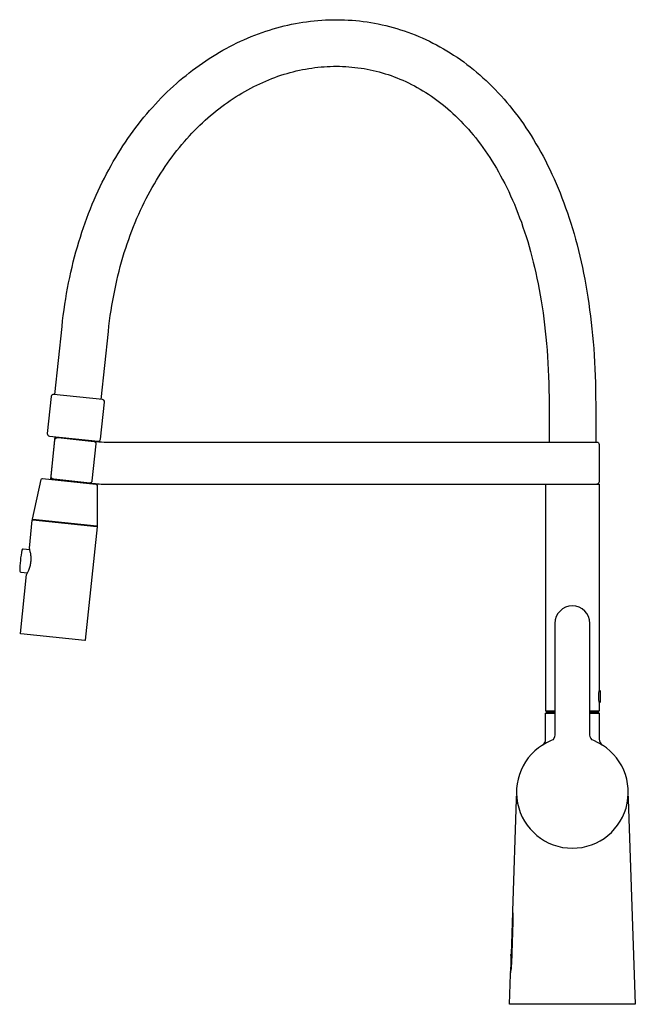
# Model space of a CAD drawing. Header units: millimetres. Extents: x -237 to 27, y 0 to 423.
import ezdxf

# ---------------------------------------------------------------- set-up
doc = ezdxf.new("R2010")
doc.units = ezdxf.units.MM
doc.layers.get('0').update_dxf_attribs({"true_color": 0x000000})
doc.layers.add('DETAIL', color=7, linetype='Continuous', true_color=0x000000)

# ---------------------------------------------------------------- blocks, each defined once
blk = doc.blocks.new('74162_r')
at = {"layer": 'DETAIL', "lineweight": -3}
for p, q in [((-223.85, 225.36), (-221.93, 243.66)), ((-206.02, 241.99), (-206.04, 241.74)), ((-207.93, 223.84), (-207.94, 223.69)), ((-11.5, 223.32), (-11.5, 125.83)), ((-7.5, 125.83), (-11.5, 125.83)), ((11.5, 125.83), (7.5, 125.83))]:
    blk.add_line(p, q, dxfattribs=at)
for points in [[(-222.04, 261.77), (-218.98, 290.92), (-218.71, 293.34), (-218.42, 295.74), (-218.1, 298.12), (-217.75, 300.48), (-217.38, 302.82), (-216.99, 305.14), (-216.57, 307.44), (-216.13, 309.72), (-215.67, 311.98), (-215.18, 314.22), (-214.67, 316.44), (-214.13, 318.64), (-213.57, 320.82), (-212.99, 322.98), (-212.39, 325.12), (-211.76, 327.24), (-211.12, 329.34), (-210.45, 331.41), (-209.76, 333.47), (-209.04, 335.5), (-208.31, 337.52), (-207.56, 339.51), (-206.78, 341.48), (-205.99, 343.43), (-205.17, 345.36), (-204.34, 347.27), (-203.48, 349.16), (-202.61, 351.02), (-201.72, 352.86), (-200.8, 354.68), (-199.87, 356.48), (-198.92, 358.26), (-197.95, 360.02), (-196.97, 361.75), (-195.96, 363.46), (-194.94, 365.15), (-193.9, 366.81), (-192.85, 368.46), (-191.77, 370.08), (-190.68, 371.68), (-189.58, 373.25), (-188.46, 374.81), (-187.32, 376.34), (-186.17, 377.84), (-185, 379.33), (-183.81, 380.79), (-182.61, 382.23), (-181.4, 383.64), (-180.17, 385.03), (-178.93, 386.4), (-177.67, 387.74), (-176.4, 389.06), (-175.12, 390.36), (-173.82, 391.63), (-172.52, 392.88), (-171.19, 394.1), (-169.86, 395.3), (-168.51, 396.48), (-167.15, 397.63), (-165.78, 398.75), (-164.4, 399.85), (-163.01, 400.93), (-161.6, 401.98), (-160.19, 403.01), (-158.76, 404.02), (-157.32, 404.99), (-155.88, 405.95), (-154.42, 406.87), (-152.96, 407.77), (-151.48, 408.65), (-150, 409.5), (-148.51, 410.33), (-147.01, 411.13), (-145.5, 411.9), (-143.98, 412.65), (-142.46, 413.37), (-140.93, 414.06), (-139.39, 414.73), (-137.84, 415.38), (-136.29, 415.99), (-134.73, 416.58), (-133.17, 417.14), (-131.6, 417.68), (-130.02, 418.19), (-128.44, 418.67), (-126.85, 419.13), (-125.26, 419.55), (-123.67, 419.96), (-122.07, 420.33), (-120.47, 420.67), (-118.86, 420.99), (-117.25, 421.28), (-115.64, 421.55), (-114.02, 421.78), (-112.4, 421.99), (-110.79, 422.17), (-109.16, 422.32), (-107.54, 422.44), (-105.92, 422.54), (-104.29, 422.6), (-102.67, 422.64), (-101.05, 422.65), (-99.42, 422.63), (-97.8, 422.58), (-96.17, 422.51), (-94.55, 422.4), (-92.93, 422.26), (-91.31, 422.1), (-89.7, 421.91), (-88.08, 421.68), (-86.47, 421.43), (-84.86, 421.15), (-83.26, 420.84), (-81.65, 420.5), (-80.06, 420.13), (-78.46, 419.73), (-76.88, 419.3), (-75.29, 418.84), (-73.72, 418.36), (-72.14, 417.84), (-70.58, 417.29), (-69.02, 416.72), (-67.47, 416.11), (-65.92, 415.47), (-64.39, 414.81), (-62.86, 414.11), (-61.33, 413.38), (-59.82, 412.63), (-58.32, 411.84), (-56.82, 411.03), (-55.34, 410.18), (-53.86, 409.31), (-52.4, 408.41), (-50.94, 407.47), (-49.5, 406.51), (-48.07, 405.52), (-46.64, 404.5), (-45.23, 403.44), (-43.84, 402.36), (-42.45, 401.25), (-41.08, 400.11), (-39.72, 398.94), (-38.37, 397.74), (-37.04, 396.51), (-35.72, 395.26), (-34.41, 393.97), (-33.12, 392.65), (-31.84, 391.31), (-30.58, 389.93), (-29.33, 388.53), (-28.1, 387.1), (-26.88, 385.64), (-25.68, 384.15), (-24.49, 382.63), (-23.32, 381.08), (-22.17, 379.5), (-21.03, 377.89), (-19.91, 376.26), (-18.81, 374.6), (-17.72, 372.9), (-16.66, 371.18), (-15.61, 369.43), (-14.57, 367.65), (-13.56, 365.84), (-12.57, 364.01), (-11.59, 362.14), (-10.63, 360.25), (-9.69, 358.33), (-8.77, 356.37), (-7.87, 354.39), (-6.99, 352.38), (-6.13, 350.35), (-5.29, 348.28), (-4.46, 346.18), (-3.66, 344.06), (-2.88, 341.9), (-2.12, 339.72), (-1.39, 337.51), (-0.67, 335.27), (0.03, 333), (0.7, 330.7), (1.35, 328.37), (1.99, 326.02), (2.59, 323.63), (3.18, 321.21), (3.74, 318.77), (4.28, 316.3), (4.8, 313.79), (5.3, 311.26), (5.77, 308.7), (6.21, 306.11), (6.64, 303.49), (7.04, 300.84), (7.41, 298.16), (7.76, 295.45), (8.09, 292.72), (8.39, 289.95), (8.67, 287.15), (8.92, 284.32), (9.14, 281.47), (9.34, 278.58), (9.51, 275.66), (9.66, 272.71), (9.78, 269.74), (9.88, 266.73), (9.95, 263.69), (9.99, 260.62), (10, 257.52), (10, 241.32)], [(-202.15, 259.68), (-199.09, 288.83), (-198.83, 291.11), (-198.56, 293.37), (-198.25, 295.61), (-197.93, 297.82), (-197.58, 300.01), (-197.2, 302.18), (-196.81, 304.33), (-196.39, 306.46), (-195.95, 308.56), (-195.49, 310.64), (-195, 312.7), (-194.49, 314.73), (-193.96, 316.75), (-193.42, 318.74), (-192.84, 320.7), (-192.25, 322.65), (-191.64, 324.57), (-191.01, 326.47), (-190.36, 328.35), (-189.69, 330.2), (-189.01, 332.03), (-188.3, 333.84), (-187.57, 335.63), (-186.83, 337.39), (-186.07, 339.13), (-185.29, 340.85), (-184.49, 342.54), (-183.68, 344.21), (-182.85, 345.86), (-182.01, 347.48), (-181.15, 349.09), (-180.27, 350.66), (-179.37, 352.22), (-178.47, 353.75), (-177.54, 355.26), (-176.61, 356.75), (-175.65, 358.21), (-174.69, 359.65), (-173.71, 361.06), (-172.71, 362.45), (-171.71, 363.82), (-170.69, 365.17), (-169.65, 366.49), (-168.61, 367.79), (-167.55, 369.07), (-166.48, 370.32), (-165.4, 371.55), (-164.31, 372.75), (-163.21, 373.93), (-162.09, 375.09), (-160.97, 376.22), (-159.84, 377.33), (-158.69, 378.42), (-157.54, 379.49), (-156.37, 380.52), (-155.2, 381.54), (-154.02, 382.53), (-152.83, 383.5), (-151.63, 384.45), (-150.43, 385.37), (-149.22, 386.26), (-147.99, 387.14), (-146.77, 387.99), (-145.53, 388.81), (-144.29, 389.62), (-143.04, 390.39), (-141.79, 391.15), (-140.53, 391.88), (-139.26, 392.59), (-137.99, 393.27), (-136.71, 393.93), (-135.43, 394.56), (-134.14, 395.17), (-132.85, 395.76), (-131.56, 396.33), (-130.26, 396.87), (-128.96, 397.38), (-127.66, 397.87), (-126.35, 398.34), (-125.04, 398.78), (-123.72, 399.2), (-122.41, 399.6), (-121.09, 399.97), (-119.77, 400.32), (-118.45, 400.64), (-117.13, 400.94), (-115.8, 401.22), (-114.48, 401.47), (-113.15, 401.7), (-111.83, 401.9), (-110.5, 402.08), (-109.17, 402.23), (-107.85, 402.37), (-106.52, 402.47), (-105.19, 402.55), (-103.87, 402.61), (-102.54, 402.65), (-101.22, 402.65), (-99.9, 402.64), (-98.57, 402.6), (-97.25, 402.54), (-95.94, 402.45), (-94.62, 402.34), (-93.31, 402.2), (-92, 402.04), (-90.69, 401.85), (-89.38, 401.64), (-88.08, 401.41), (-86.78, 401.15), (-85.49, 400.86), (-84.19, 400.55), (-82.91, 400.22), (-81.62, 399.86), (-80.34, 399.48), (-79.06, 399.07), (-77.79, 398.63), (-76.52, 398.17), (-75.26, 397.68), (-74, 397.17), (-72.74, 396.63), (-71.49, 396.07), (-70.25, 395.48), (-69.01, 394.87), (-67.78, 394.22), (-66.55, 393.56), (-65.33, 392.86), (-64.12, 392.14), (-62.91, 391.39), (-61.71, 390.62), (-60.51, 389.81), (-59.33, 388.98), (-58.14, 388.13), (-56.97, 387.24), (-55.81, 386.33), (-54.65, 385.39), (-53.5, 384.42), (-52.36, 383.42), (-51.23, 382.4), (-50.1, 381.35), (-48.99, 380.26), (-47.88, 379.15), (-46.79, 378.01), (-45.7, 376.84), (-44.63, 375.64), (-43.56, 374.42), (-42.51, 373.16), (-41.47, 371.87), (-40.43, 370.55), (-39.41, 369.2), (-38.41, 367.82), (-37.41, 366.41), (-36.42, 364.97), (-35.45, 363.5), (-34.5, 362), (-33.55, 360.47), (-32.62, 358.9), (-31.7, 357.31), (-30.8, 355.68), (-29.91, 354.02), (-29.03, 352.33), (-28.18, 350.61), (-27.33, 348.85), (-26.51, 347.07), (-25.69, 345.25), (-24.9, 343.4), (-24.12, 341.51), (-23.36, 339.6), (-22.62, 337.65), (-21.89, 335.67), (-21.19, 333.65), (-20.5, 331.61), (-19.83, 329.53), (-19.18, 327.41), (-18.55, 325.27), (-17.93, 323.09), (-17.34, 320.87), (-16.77, 318.63), (-16.22, 316.35), (-15.69, 314.03), (-15.18, 311.68), (-14.7, 309.3), (-14.23, 306.89), (-13.79, 304.44), (-13.37, 301.95), (-12.98, 299.43), (-12.6, 296.88), (-12.25, 294.3), (-11.93, 291.67), (-11.63, 289.02), (-11.35, 286.33), (-11.1, 283.61), (-10.87, 280.85), (-10.67, 278.05), (-10.49, 275.22), (-10.34, 272.36), (-10.22, 269.46), (-10.12, 266.53), (-10.06, 263.56), (-10.01, 260.56), (-10, 257.52), (-10, 241.33)]]:
    blk.add_lwpolyline(points, dxfattribs=at)
for points in [[(-225.31, 245.02, 0.414214), (-224.42, 243.93), (-203.53, 241.73, 0.414214), (-202.43, 242.62), (-200.76, 258.53, 0.414214), (-201.65, 259.63), (-222.53, 261.83, 0.414214), (-223.63, 260.94)], [(-205.2, 241.65, -0.409948), (-204.47, 240.57), (-206.14, 224.66, -0.409949), (-207.08, 223.75), (-222.53, 225.38, -0.035406), (-222.77, 225.42, -0.035266), (-222.98, 225.49, -0.038485), (-223.17, 225.59, -0.044034), (-223.35, 225.71, -0.052161), (-223.5, 225.88, -0.059964), (-223.61, 226.08, -0.064171), (-223.67, 226.29, -0.062629), (-223.68, 226.5), (-222, 242.42, -0.101375), (-221.9, 242.74, -0.038012), (-221.83, 242.85, -0.036017), (-221.73, 242.96, -0.036317), (-221.62, 243.05, -0.033809), (-221.49, 243.13, -0.028431), (-221.36, 243.19, -0.024836), (-221.24, 243.23, -0.023403), (-221.11, 243.26, -0.023172), (-220.97, 243.28, -0.023879), (-220.81, 243.29, -0.024545), (-220.64, 243.28)], [(-231.48, 208.07, -0.414214), (-231.66, 208.29), (-227.95, 225.26, -0.382162), (-227.3, 225.73), (-204.5, 223.33, -0.382162), (-203.96, 222.74), (-203.86, 205.37, -0.414214), (-204.08, 205.19)], [(-231.51, 208.03), (-204.06, 205.15, -0.414217), (-203.88, 204.93), (-208.99, 156.3, -0.414214), (-209.21, 156.12), (-236.66, 159, -0.414214), (-236.84, 159.22), (-234.19, 184.43, -0.091764), (-234.13, 184.62), (-233.79, 185.25, 0.007221), (-233.56, 185.72, 0.010819), (-233.27, 186.38, 0.014449), (-232.96, 187.18, 0.017292), (-232.68, 188.05, 0.019065), (-232.47, 188.97, 0.039468), (-232.25, 190.81, 0.018783), (-232.25, 191.72, 0.017113), (-232.32, 192.6, 0.010119), (-232.43, 193.44, 0.017134), (-232.58, 194.2, 0.004536), (-232.73, 194.83, 0.011225), (-232.86, 195.3), (-232.97, 195.67, -0.101388), (-232.99, 195.87), (-231.73, 207.85, -0.414215)], [(9.15, 113.19, -0.303724), (7.5, 115.66), (7.5, 163.5, 1), (-7.5, 163.5), (-7.5, 115.61, -0.304166), (-9.12, 113.2, 5.056299)]]:
    blk.add_lwpolyline(points, format="xyb", close=True, dxfattribs=at)
for points in [[(-205.2, 241.65), (-204.36, 241.57, 0.026186), (-199.76, 241.32), (10.5, 241.32, -0.414214), (11.5, 240.32), (11.5, 224.32, -0.414214), (10.5, 223.32)], [(-207.08, 223.75), (-206.24, 223.67, 0.036397), (-199.76, 223.32), (11.5, 223.32), (11.5, 134.97)], [(-232.8, 195.1), (-235.64, 195.4, 0.387316), (-236.18, 195, 0.046383), (-237.13, 185.95, 0.387316), (-236.69, 185.45), (-233.85, 185.15)], [(11.5, 134.97, 0.064293), (11.15, 132.15, 0.059963), (11.5, 129.32), (11.5, 125.83)], [(11.48, 134.87), (11.6, 134.87, -0.414205), (11.9, 134.57), (11.9, 129.73, -0.414209), (11.6, 129.43), (11.48, 129.43)], [(-12.89, 111.25, 0.256186), (-11.5, 113.78), (-11.5, 125), (-7.5, 125)], [(-7.5, 125.45), (-11.1, 125.45, 0.414214), (-11.3, 125.25), (-11.3, 125)], [(11.29, 125), (11.29, 125.25, 0.413921), (11.09, 125.45), (7.5, 125.45)], [(7.5, 125), (11.5, 125), (11.5, 113.78, 0.256198), (12.89, 111.25)], [(23.94, 89.35, 0.025748), (23.92, 88.12), (27, 0.03), (27, 0), (-27, 0), (-27, 0.03), (-26.55, 12.97, 0.042572), (-26, 17.45), (-25.37, 35.44, 0.043541), (-25.6, 39.95), (-23.92, 88.12), (-23.92, 88.38), (-23.92, 88.74), (-23.93, 89.1), (-23.94, 89.34)], [(-26.46, 13.43, 0.19481), (-26.53, 13.47, -0.376856), (-26.63, 13.57), (-26.61, 13.68, 0.069879), (-26.35, 21.37, -0.408321), (-26.25, 21.46, 0.411668), (-26.15, 21.56), (-25.53, 39.34)]]:
    blk.add_lwpolyline(points, format="xyb", dxfattribs=at)
blk.add_arc((-10.9, 125.85), 0.4, 270, 0, dxfattribs=at)
at = {"layer": 'DETAIL', "lineweight": -3, "extrusion": (0, 0, -1)}
blk.add_arc((-10.89, 125.85), 0.4, 269.9702, 359.9671, dxfattribs=at)

msp = doc.modelspace()

# ---------------------------------------------------------------- block references
msp.add_blockref('74162_r', (0, 0))

doc.saveas('drawing.dxf')
